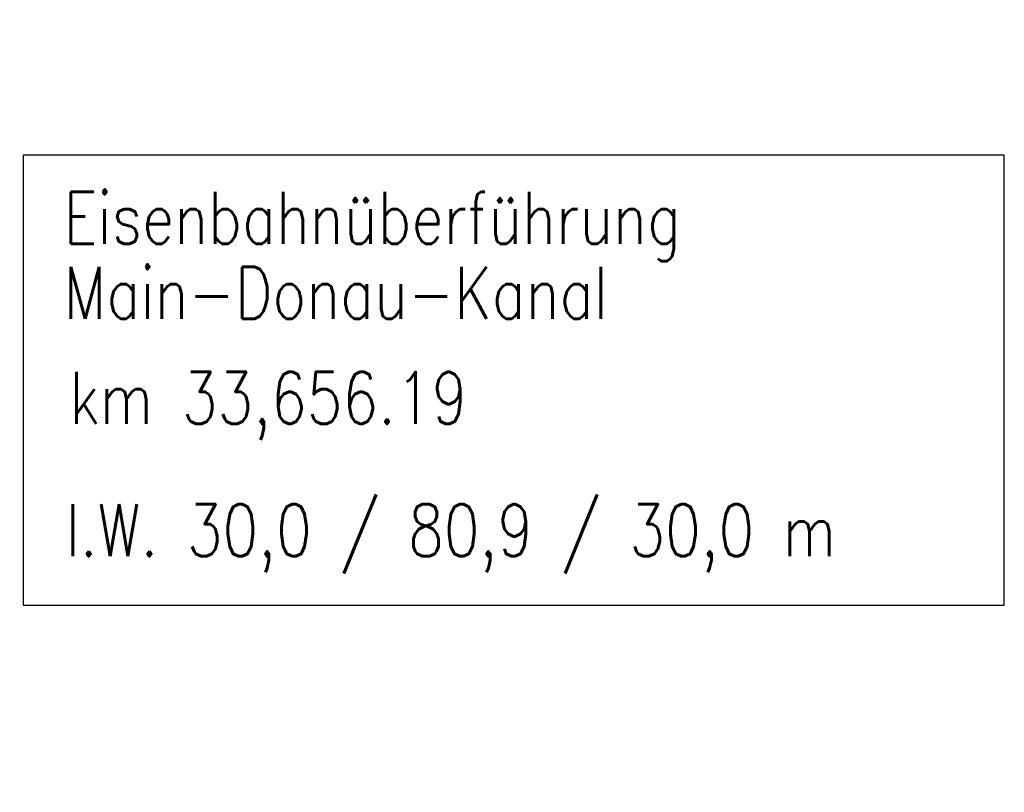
# Model space of a CAD drawing. Extents: x 0 to 1135, y 0 to 420.
# Tile 21 of 79: x 478 to 516, y 142 to 171. Entities that reach past the tile are written whole.
import ezdxf

# ---------------------------------------------------------------- set-up
doc = ezdxf.new("R2010")
doc.units = 0
doc.header["$LTSCALE"] = 2
doc.header["$MEASUREMENT"] = 0
doc.linetypes.add('AUSGEZOGEN', pattern=[0])
for name, color, linetype in [('BOESCHG', 8, 'AUSGEZOGEN'), ('FBRTOP', 8, 'AUSGEZOGEN'), ('Ingenieurbauwerke', 15, 'CONTINUOUS')]:
    doc.layers.add(name, color=color, linetype=linetype)
doc.styles.add('ROMANS', font='romans.shx', dxfattribs={"width": 0.8})

msp = doc.modelspace()

# ---------------------------------------------------------------- linework, layer by layer
at = {"layer": 'BOESCHG'}
msp.add_lwpolyline([(240.26, 195.624, 0.000002), (211.79, 195.527, 0.000005), (200.503, 195.488, 0.000082)], format="xyb", dxfattribs=at)
at = {"layer": 'FBRTOP', "const_width": 0.5}
for points in [[(159.506, 218.371, 0.000005), (172.006, 218.371, 0.000002), (185.995, 218.371, 0.000002), (197.006, 218.371, 0.000005), (209.506, 218.371, -0.000006), (222.006, 218.371, -0.000002), (236.976, 218.371, -0.000002), (247.006, 218.371)], [(250.479, 222.371, -0.000002), (263.664, 222.37, -0.000002), (272.005, 222.37, -0.000033)], [(159.506, 222.371, 0.000005), (172.006, 222.371, 0.000002), (185.995, 222.371, 0.000002), (197.006, 222.371, 0.000005), (209.506, 222.371, -0.000006), (222.006, 222.371, -0.000002), (236.976, 222.371, -0.000003), (247.006, 222.371)], [(277.692, 222.37, -0.00001), (297.005, 222.366, -0.000009), (311.07, 222.363, -0.000011), (322.006, 222.36, -0.00004), (334.506, 222.355, 0.000056), (347.007, 222.351, 0.000011), (348.74, 222.351, -0.000027), (350.474, 222.35, -0.00003), (355.78, 222.348, -0.00001), (372.005, 222.341, -0.000005), (384.506, 222.336, 0.000013), (397.006, 222.33, 0.000004), (409.506, 222.325, -0.000007), (422.006, 222.32, -0.000002), (434.506, 222.314, 0.000003), (447.005, 222.309), (481.396, 222.294, 0)], [(277.691, 218.37, -0.00001), (297.005, 218.366, -0.000009), (311.07, 218.363, -0.000011), (322.005, 218.36, -0.00004), (334.505, 218.355, 0.000056), (347.005, 218.351, 0.000011), (348.739, 218.351, -0.000027), (350.473, 218.35, -0.00003), (355.779, 218.348, -0.00001), (372.004, 218.341, -0.000005), (384.504, 218.336, 0.000013), (397.004, 218.33, 0.000004), (409.504, 218.325, -0.000007), (422.005, 218.32, -0.000002), (434.504, 218.314, 0.000003), (447.004, 218.309), (478.458, 218.295, 0)], [(250.479, 218.371, -0.000002), (263.664, 218.37, -0.000003), (272.005, 218.37, -0.000033)]]:
    msp.add_lwpolyline(points, format="xyb", dxfattribs=at)
at = {"layer": 'Ingenieurbauwerke'}
msp.add_lwpolyline([(478.13, 148.849), (515.826, 148.849), (515.826, 166.153), (478.13, 166.153)], close=True, dxfattribs=at)

# ---------------------------------------------------------------- texts
at = {"layer": 'Ingenieurbauwerke', "linetype": 'Continuous', "style": 'ROMANS', "oblique": 360, "width": 0.8}
for s, p in [('Eisenbahnüberführung', (479.68, 162.749)), ('Main-Donau-Kanal', (479.68, 159.869)), ('km 33,656.19', (479.904, 155.824)), ('l.W. 30,0 / 80,9 / 30,0 m', (479.754, 150.735))]:
    msp.add_text(s, height=2, rotation=359.9965, dxfattribs=at).set_placement(p)

doc.saveas('drawing.dxf')
